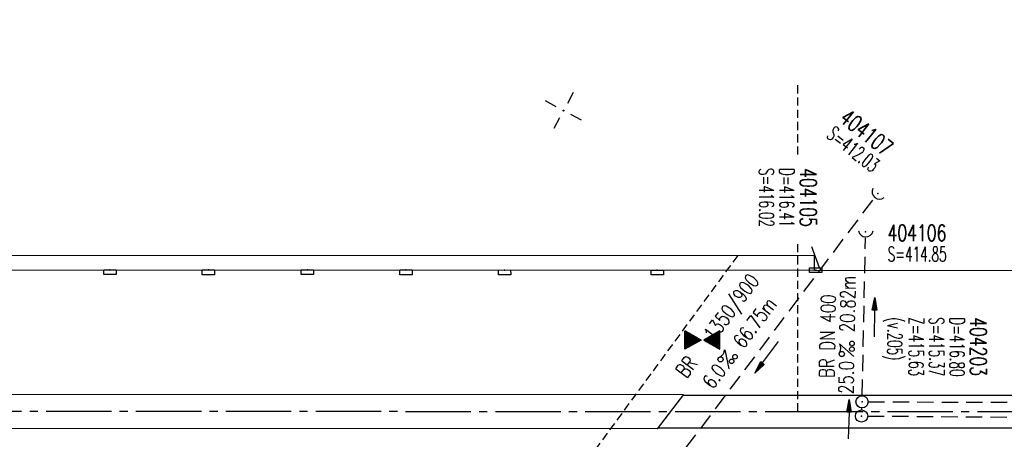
# Model space of a CAD drawing. Extents: x 0 to 1135, y 0 to 420.
# Tile 22 of 46: x 527 to 647, y 217 to 268. Entities that reach past the tile are written whole.
import ezdxf
from ezdxf.enums import TextEntityAlignment as Align

# ---------------------------------------------------------------- set-up
doc = ezdxf.new("R2010")
doc.units = 0
doc.header["$LTSCALE"] = 2
doc.header["$MEASUREMENT"] = 0
for name, pattern in [('ACHSE', [5.5, 4, -0.5, 0.5, -0.5]), ('AUSGEZOGEN', [0]), ('GESTRICH-X2', [1.5, 1, -0.5]), ('GESTRICHELT', [0.75, 0.5, -0.25])]:
    doc.linetypes.add(name, pattern=pattern)
doc.layers.get('0').update_dxf_attribs({"linetype": 'AUSGEZOGEN'})
for name, color, linetype in [('ACHSETOP', 250, 'ACHSE'), ('BAUWO', 250, 'CONTINUOUS'), ('BAUWU', 250, 'GESTRICHELT'), ('FBR', 8, 'CONTINUOUS'), ('GEF', 7, 'AUSGEZOGEN'), ('HEKTOM', 250, 'GESTRICHELT'), ('KANAL', 7, 'GESTRICH-X2'), ('NETZ', 250, 'CONTINUOUS'), ('PFEIL', 7, 'CONTINUOUS'), ('SCHACHTNR', 6, 'CONTINUOUS'), ('SCHSYMBOL', 7, 'CONTINUOUS'), ('TEXTO', 4, 'CONTINUOUS'), ('TEXTU', 4, 'CONTINUOUS')]:
    doc.layers.add(name, color=color, linetype=linetype)
doc.styles.add('ROMANS', font='romans.shx', dxfattribs={"width": 0.8})

# ---------------------------------------------------------------- blocks, each defined once
blk = doc.blocks.new('IKR')
at = {"color": 0}
for p, q in [((0, 1), (0, 2.5)), ((-2.5, 0), (-1, 0)), ((1, 0), (2.5, 0)), ((0, -2.5), (0, -1))]:
    blk.add_line(p, q, dxfattribs=at)
blk.add_circle((0, 0), 0.05, dxfattribs=at)
blk.add_point((0, 0), dxfattribs=at)
blk = doc.blocks.new('PROM')
blk.add_line((1.57, 1.82), (0.02, 0.02))
for centre, radius in [((0.32, 1.51), 0.317), ((0.94, 0.29), 0.283), ((1.64, 0.29), 0.283)]:
    blk.add_circle(centre, radius)
blk.add_arc((0.99, 2.68), 1.03, 239.1414, 303.3549)
blk = doc.blocks.new('PFEIL2')
at = {"color": 0}
for p, q in [((0.88, 0), (-2.4, -0.01)), ((0.88, -0.27), (0.88, 0.28)), ((0.88, 0.28), (2.43, 0.01)), ((0.91, 0.27), (0.88, 0.26)), ((0.97, 0.26), (0.88, 0.25)), ((1.02, 0.25), (0.88, 0.23)), ((1.07, 0.24), (0.88, 0.21)), ((1.13, 0.23), (0.88, 0.19)), ((1.18, 0.22), (0.88, 0.17)), ((1.24, 0.21), (0.88, 0.15)), ((1.29, 0.21), (0.88, 0.14)), ((1.34, 0.2), (0.88, 0.12)), ((1.4, 0.19), (0.88, 0.1)), ((1.45, 0.18), (0.88, 0.08)), ((1.51, 0.17), (0.88, 0.06)), ((1.56, 0.16), (0.88, 0.04)), ((1.61, 0.15), (0.88, 0.02)), ((1.67, 0.14), (0.88, 0.01)), ((1.72, 0.13), (0.88, -0.01)), ((1.78, 0.12), (0.88, -0.03)), ((1.83, 0.11), (0.88, -0.05)), ((1.88, 0.1), (0.88, -0.07)), ((1.94, 0.09), (0.88, -0.09)), ((2.05, 0.08), (0.88, -0.12)), ((1.99, 0.08), (0.88, -0.11)), ((2.1, 0.07), (0.88, -0.14)), ((2.15, 0.06), (0.88, -0.16)), ((2.21, 0.05), (0.88, -0.18)), ((2.26, 0.04), (0.88, -0.2)), ((2.32, 0.03), (0.88, -0.22)), ((2.37, 0.02), (0.88, -0.23)), ((2.42, 0.01), (0.88, -0.25)), ((2.43, 0.01), (0.88, -0.27))]:
    blk.add_line(p, q, dxfattribs=at)
blk = doc.blocks.new('30')
at = {"color": 0}
for p, q in [((-0.75, -0.29), (-0.75, 0.29)), ((-0.75, 0.29), (0.75, 0.29)), ((0.75, 0.29), (0.75, -0.29)), ((0.75, -0.29), (-0.75, -0.29))]:
    blk.add_line(p, q, dxfattribs=at)
blk.add_point((0, 0), dxfattribs=at)
blk = doc.blocks.new('30S')
at = {"color": 0}
for p, q in [((-0.75, -0.58), (-0.75, 0)), ((-0.75, 0), (0.75, 0)), ((0.75, 0), (0.75, -0.58)), ((0.75, -0.58), (-0.75, -0.58))]:
    blk.add_line(p, q, dxfattribs=at)
blk.add_point((0, 0), dxfattribs=at)
blk = doc.blocks.new('40')
at = {"color": 0}
blk.add_arc((0.02, 0.31), 0.91, 192.5363, 347.4637, dxfattribs=at)
blk.add_point((0, 0), dxfattribs=at)
blk = doc.blocks.new('GST')
at = {"color": 0}
blk.add_circle((0, 0), 0.75, dxfattribs=at)
blk.add_point((0, 0), dxfattribs=at)
blk = doc.blocks.new('10')
blk.add_blockref('GST', (0, 0))
blk = doc.blocks.new('*X15')
at = {"color": 0}
for p, q in [((379.636, 182.407), (379.645, 182.415)), ((379.64, 182.401), (379.654, 182.415)), ((379.643, 182.395), (379.663, 182.415)), ((379.646, 182.39), (379.672, 182.415)), ((379.649, 182.384), (379.68, 182.415)), ((379.653, 182.379), (379.689, 182.415)), ((379.656, 182.373), (379.698, 182.415)), ((379.659, 182.367), (379.707, 182.415)), ((379.662, 182.362), (379.716, 182.415)), ((379.665, 182.356), (379.725, 182.415)), ((379.669, 182.351), (379.733, 182.415)), ((379.672, 182.345), (379.742, 182.415)), ((379.675, 182.339), (379.751, 182.415)), ((379.678, 182.334), (379.76, 182.415)), ((379.682, 182.328), (379.769, 182.415)), ((379.685, 182.323), (379.778, 182.415)), ((379.688, 182.317), (379.786, 182.415)), ((379.691, 182.311), (379.795, 182.415)), ((379.695, 182.306), (379.804, 182.415)), ((379.698, 182.3), (379.813, 182.415)), ((379.701, 182.295), (379.822, 182.415)), ((379.704, 182.289), (379.831, 182.415)), ((379.708, 182.283), (379.839, 182.415)), ((379.711, 182.278), (379.848, 182.415)), ((379.714, 182.272), (379.857, 182.415)), ((379.717, 182.267), (379.866, 182.415)), ((379.72, 182.261), (379.875, 182.415)), ((379.724, 182.255), (379.884, 182.415)), ((379.727, 182.25), (379.892, 182.415)), ((379.73, 182.244), (379.901, 182.415)), ((379.733, 182.239), (379.91, 182.415)), ((379.737, 182.233), (379.919, 182.415)), ((379.74, 182.227), (379.928, 182.415)), ((379.743, 182.222), (379.937, 182.415)), ((379.746, 182.216), (379.946, 182.415)), ((379.75, 182.21), (379.954, 182.415)), ((379.753, 182.205), (379.963, 182.415)), ((379.756, 182.199), (379.972, 182.415)), ((379.759, 182.194), (379.981, 182.415)), ((379.763, 182.188), (379.99, 182.415)), ((379.766, 182.182), (379.999, 182.415)), ((379.769, 182.177), (380.007, 182.415)), ((379.772, 182.171), (380.016, 182.415)), ((379.775, 182.166), (380.025, 182.415)), ((379.779, 182.16), (380.034, 182.415)), ((379.782, 182.154), (380.043, 182.415)), ((379.785, 182.149), (380.052, 182.415)), ((379.788, 182.143), (380.06, 182.415)), ((379.792, 182.138), (380.069, 182.415)), ((379.795, 182.132), (380.078, 182.415)), ((379.798, 182.126), (380.087, 182.415)), ((379.801, 182.121), (380.096, 182.415)), ((379.805, 182.115), (380.105, 182.415)), ((379.808, 182.11), (380.113, 182.415)), ((379.811, 182.104), (380.122, 182.415)), ((379.814, 182.098), (380.131, 182.415)), ((379.818, 182.093), (380.14, 182.415)), ((379.821, 182.087), (380.149, 182.415)), ((379.824, 182.082), (380.158, 182.415)), ((379.827, 182.076), (380.166, 182.415)), ((379.83, 182.07), (380.175, 182.415)), ((379.834, 182.065), (380.184, 182.415)), ((379.837, 182.059), (380.193, 182.415)), ((379.84, 182.054), (380.202, 182.415)), ((379.843, 182.048), (380.211, 182.415)), ((379.847, 182.042), (380.22, 182.415)), ((379.85, 182.037), (380.228, 182.415)), ((379.853, 182.031), (380.237, 182.415)), ((379.856, 182.026), (380.246, 182.415)), ((379.86, 182.02), (380.255, 182.415)), ((379.863, 182.014), (380.264, 182.415)), ((379.866, 182.009), (380.273, 182.415)), ((379.869, 182.003), (380.281, 182.415)), ((379.873, 181.998), (380.29, 182.415)), ((379.876, 181.992), (380.299, 182.415)), ((379.879, 181.986), (380.308, 182.415)), ((379.882, 181.981), (380.317, 182.415)), ((379.885, 181.975), (380.326, 182.415)), ((379.889, 181.97), (380.334, 182.415)), ((379.892, 181.964), (380.343, 182.415)), ((379.895, 181.958), (380.352, 182.415)), ((379.898, 181.953), (380.361, 182.415)), ((379.902, 181.947), (380.37, 182.415)), ((379.905, 181.942), (380.379, 182.415)), ((379.908, 181.936), (380.387, 182.415)), ((379.911, 181.93), (380.396, 182.415)), ((379.915, 181.925), (380.405, 182.415)), ((379.918, 181.919), (380.414, 182.415)), ((379.921, 181.914), (380.423, 182.415)), ((379.924, 181.908), (380.432, 182.415)), ((379.928, 181.902), (380.44, 182.415)), ((379.931, 181.897), (380.449, 182.415)), ((379.934, 181.891), (380.458, 182.415)), ((379.937, 181.885), (380.467, 182.415)), ((379.94, 181.88), (380.476, 182.415)), ((379.944, 181.874), (380.485, 182.415)), ((379.947, 181.869), (380.494, 182.415)), ((379.95, 181.863), (380.502, 182.415)), ((379.953, 181.857), (380.511, 182.415)), ((379.957, 181.852), (380.52, 182.415)), ((379.96, 181.846), (380.529, 182.415)), ((379.963, 181.841), (380.538, 182.415)), ((379.966, 181.835), (380.547, 182.415)), ((379.97, 181.829), (380.555, 182.415)), ((379.973, 181.824), (380.564, 182.415)), ((379.976, 181.818), (380.573, 182.415)), ((379.979, 181.813), (380.582, 182.415)), ((379.983, 181.807), (380.591, 182.415)), ((379.986, 181.801), (380.6, 182.415)), ((379.989, 181.796), (380.608, 182.415)), ((379.992, 181.79), (380.617, 182.415)), ((379.995, 181.785), (380.626, 182.415)), ((379.999, 181.779), (380.635, 182.415)), ((380.002, 181.773), (380.644, 182.415)), ((380.005, 181.768), (380.653, 182.415)), ((380.008, 181.762), (380.661, 182.415)), ((380.012, 181.757), (380.67, 182.415)), ((380.015, 181.751), (380.679, 182.415)), ((380.018, 181.745), (380.688, 182.415)), ((380.021, 181.74), (380.697, 182.415)), ((380.025, 181.734), (380.706, 182.415)), ((380.028, 181.729), (380.714, 182.415)), ((380.031, 181.723), (380.723, 182.415)), ((380.034, 181.717), (380.732, 182.415)), ((380.038, 181.712), (380.741, 182.415)), ((380.041, 181.706), (380.75, 182.415)), ((380.044, 181.701), (380.759, 182.415)), ((380.047, 181.695), (380.768, 182.415)), ((380.05, 181.689), (380.776, 182.415)), ((380.054, 181.684), (380.785, 182.415)), ((380.057, 181.678), (380.794, 182.415)), ((380.06, 181.673), (380.803, 182.415)), ((380.063, 181.667), (380.812, 182.415)), ((380.067, 181.661), (380.821, 182.415)), ((380.07, 181.656), (380.829, 182.415)), ((380.073, 181.65), (380.838, 182.415)), ((380.076, 181.645), (380.847, 182.415)), ((380.08, 181.639), (380.856, 182.415)), ((380.083, 181.633), (380.865, 182.415)), ((380.086, 181.628), (380.874, 182.415)), ((380.089, 181.622), (380.882, 182.415)), ((380.093, 181.617), (380.891, 182.415)), ((380.096, 181.611), (380.9, 182.415)), ((380.099, 181.605), (380.909, 182.415)), ((380.102, 181.6), (380.918, 182.415)), ((380.105, 181.594), (380.927, 182.415)), ((380.109, 181.588), (380.935, 182.415)), ((380.112, 181.583), (380.944, 182.415)), ((380.115, 181.577), (380.953, 182.415)), ((380.118, 181.572), (380.962, 182.415)), ((380.122, 181.566), (380.971, 182.415)), ((380.125, 181.56), (380.98, 182.415)), ((380.128, 181.555), (380.988, 182.415)), ((380.131, 181.549), (380.997, 182.415)), ((380.135, 181.544), (381.006, 182.415)), ((380.138, 181.538), (381.015, 182.415)), ((380.141, 181.532), (381.024, 182.415)), ((380.144, 181.527), (381.033, 182.415)), ((380.148, 181.521), (381.042, 182.415)), ((380.151, 181.516), (381.05, 182.415)), ((380.154, 181.51), (381.059, 182.415)), ((380.157, 181.504), (381.068, 182.415)), ((380.16, 181.499), (381.077, 182.415)), ((380.164, 181.493), (381.086, 182.415)), ((380.167, 181.488), (381.095, 182.415)), ((380.17, 181.482), (381.103, 182.415)), ((380.173, 181.476), (381.112, 182.415)), ((380.177, 181.471), (381.121, 182.415)), ((380.18, 181.465), (381.13, 182.415)), ((380.183, 181.46), (381.139, 182.415)), ((380.186, 181.454), (381.148, 182.415)), ((380.19, 181.448), (381.156, 182.415)), ((380.193, 181.443), (381.165, 182.415)), ((380.196, 181.437), (381.174, 182.415)), ((380.199, 181.432), (381.183, 182.415)), ((380.203, 181.426), (381.192, 182.415)), ((380.206, 181.42), (381.201, 182.415)), ((380.209, 181.415), (381.209, 182.415)), ((380.212, 181.409), (381.218, 182.415)), ((380.215, 181.404), (381.227, 182.415)), ((380.219, 181.398), (381.236, 182.415)), ((380.222, 181.392), (381.245, 182.415)), ((380.225, 181.387), (381.254, 182.415)), ((380.228, 181.381), (381.262, 182.415)), ((380.232, 181.376), (381.271, 182.415)), ((380.235, 181.37), (381.28, 182.415)), ((380.238, 181.364), (381.289, 182.415)), ((380.241, 181.359), (381.298, 182.415)), ((380.245, 181.353), (381.307, 182.415)), ((380.248, 181.348), (381.316, 182.415)), ((380.251, 181.342), (381.324, 182.415)), ((380.254, 181.336), (381.333, 182.415)), ((380.258, 181.331), (381.342, 182.415)), ((380.261, 181.325), (381.351, 182.415)), ((380.27, 181.308), (381.344, 182.382)), ((380.274, 181.303), (381.332, 182.361)), ((380.277, 181.297), (381.32, 182.34)), ((380.28, 181.292), (381.308, 182.32)), ((380.283, 181.286), (381.296, 182.299)), ((380.287, 181.28), (381.284, 182.278)), ((380.29, 181.275), (381.272, 182.257)), ((380.293, 181.269), (381.26, 182.236)), ((380.296, 181.263), (381.248, 182.215)), ((380.3, 181.258), (381.236, 182.194)), ((380.303, 181.252), (381.224, 182.173)), ((380.306, 181.247), (381.212, 182.152)), ((380.309, 181.241), (381.2, 182.131)), ((380.313, 181.235), (381.187, 182.11)), ((380.316, 181.23), (381.175, 182.089)), ((380.319, 181.224), (381.163, 182.069)), ((380.322, 181.219), (381.151, 182.048)), ((380.325, 181.213), (381.139, 182.027)), ((380.329, 181.207), (381.127, 182.006)), ((380.332, 181.202), (381.115, 181.985)), ((380.335, 181.196), (381.103, 181.964)), ((380.338, 181.191), (381.091, 181.943)), ((380.342, 181.185), (381.079, 181.922)), ((380.345, 181.179), (381.067, 181.901)), ((380.348, 181.174), (381.055, 181.88)), ((380.351, 181.168), (381.043, 181.859)), ((380.355, 181.163), (381.031, 181.839)), ((380.358, 181.157), (381.018, 181.818)), ((380.361, 181.151), (381.006, 181.797)), ((380.364, 181.146), (380.994, 181.776)), ((380.368, 181.14), (380.982, 181.755)), ((380.371, 181.135), (380.97, 181.734)), ((380.374, 181.129), (380.958, 181.713)), ((380.377, 181.123), (380.946, 181.692)), ((380.38, 181.118), (380.934, 181.671)), ((380.384, 181.112), (380.922, 181.65)), ((380.387, 181.107), (380.91, 181.629)), ((380.39, 181.101), (380.898, 181.608)), ((380.393, 181.095), (380.886, 181.588)), ((380.397, 181.09), (380.874, 181.567)), ((380.4, 181.084), (380.861, 181.546)), ((380.403, 181.079), (380.849, 181.525)), ((380.406, 181.073), (380.837, 181.504)), ((380.41, 181.067), (380.825, 181.483)), ((380.413, 181.062), (380.813, 181.462)), ((380.416, 181.056), (380.801, 181.441)), ((380.419, 181.051), (380.789, 181.42)), ((380.423, 181.045), (380.777, 181.399)), ((380.426, 181.039), (380.765, 181.378)), ((380.429, 181.034), (380.753, 181.358)), ((380.432, 181.028), (380.741, 181.337)), ((380.435, 181.023), (380.729, 181.316)), ((380.439, 181.017), (380.717, 181.295)), ((380.442, 181.011), (380.705, 181.274)), ((380.445, 181.006), (380.692, 181.253)), ((380.448, 181), (380.68, 181.232)), ((380.452, 180.995), (380.668, 181.211)), ((380.455, 180.989), (380.656, 181.19)), ((380.458, 180.983), (380.644, 181.169)), ((380.461, 180.978), (380.632, 181.148)), ((380.465, 180.972), (380.62, 181.127)), ((380.468, 180.966), (380.608, 181.107)), ((380.471, 180.961), (380.596, 181.086)), ((380.474, 180.955), (380.584, 181.065)), ((379.629, 179.164), (380.73, 180.265)), ((379.641, 179.185), (380.727, 180.271)), ((379.642, 179.169), (380.733, 180.26)), ((379.651, 179.169), (380.737, 180.254)), ((379.653, 179.206), (380.724, 180.277)), ((379.66, 179.169), (380.74, 180.249)), ((379.665, 179.227), (380.72, 180.282)), ((379.669, 179.169), (380.743, 180.243)), ((379.677, 179.248), (380.717, 180.288)), ((379.678, 179.169), (380.746, 180.237)), ((379.686, 179.169), (380.75, 180.232)), ((379.689, 179.269), (380.714, 180.293)), ((379.695, 179.169), (380.753, 180.226)), ((379.701, 179.289), (380.711, 180.299)), ((379.704, 179.169), (380.756, 180.221)), ((379.713, 179.31), (380.708, 180.305)), ((379.713, 179.169), (380.759, 180.215)), ((379.722, 179.169), (380.763, 180.209)), ((379.725, 179.331), (380.704, 180.31)), ((379.731, 179.169), (380.766, 180.204)), ((379.737, 179.352), (380.701, 180.316)), ((379.739, 179.169), (380.769, 180.198)), ((379.748, 179.169), (380.772, 180.193)), ((379.749, 179.373), (380.698, 180.321)), ((379.757, 179.169), (380.775, 180.187)), ((379.762, 179.394), (380.695, 180.327)), ((379.766, 179.169), (380.779, 180.181)), ((379.774, 179.415), (380.691, 180.333)), ((379.775, 179.169), (380.782, 180.176)), ((379.784, 179.169), (380.785, 180.17)), ((379.786, 179.436), (380.688, 180.338)), ((379.792, 179.169), (380.788, 180.165)), ((379.798, 179.457), (380.685, 180.344)), ((379.801, 179.169), (380.792, 180.159)), ((379.81, 179.478), (380.682, 180.349)), ((379.81, 179.169), (380.795, 180.153)), ((379.819, 179.169), (380.798, 180.148)), ((379.822, 179.499), (380.678, 180.355)), ((379.828, 179.169), (380.801, 180.142)), ((379.834, 179.519), (380.675, 180.361)), ((379.837, 179.169), (380.805, 180.137)), ((379.846, 179.54), (380.672, 180.366)), ((379.858, 179.561), (380.669, 180.372)), ((379.87, 179.582), (380.665, 180.378)), ((379.882, 179.603), (380.662, 180.383)), ((379.894, 179.624), (380.659, 180.389)), ((379.906, 179.645), (380.656, 180.394)), ((379.919, 179.666), (380.653, 180.4)), ((379.931, 179.687), (380.649, 180.406)), ((379.943, 179.708), (380.646, 180.411)), ((379.955, 179.729), (380.643, 180.417)), ((379.967, 179.75), (380.64, 180.422)), ((379.979, 179.77), (380.636, 180.428)), ((379.991, 179.791), (380.633, 180.434)), ((380.003, 179.812), (380.63, 180.439)), ((380.015, 179.833), (380.627, 180.445)), ((380.027, 179.854), (380.623, 180.45)), ((380.039, 179.875), (380.62, 180.456)), ((380.051, 179.896), (380.617, 180.462)), ((380.063, 179.917), (380.614, 180.467)), ((380.075, 179.938), (380.61, 180.473)), ((380.088, 179.959), (380.607, 180.478)), ((380.1, 179.98), (380.604, 180.484)), ((380.112, 180), (380.601, 180.49)), ((380.124, 180.021), (380.598, 180.495)), ((380.136, 180.042), (380.594, 180.501)), ((380.148, 180.063), (380.591, 180.506)), ((380.16, 180.084), (380.588, 180.512)), ((380.172, 180.105), (380.585, 180.518)), ((380.184, 180.126), (380.581, 180.523)), ((380.196, 180.147), (380.578, 180.529)), ((380.208, 180.168), (380.575, 180.534)), ((380.22, 180.189), (380.572, 180.54)), ((380.232, 180.21), (380.568, 180.546)), ((380.245, 180.231), (380.565, 180.551)), ((380.257, 180.251), (380.562, 180.557)), ((380.269, 180.272), (380.559, 180.562)), ((380.281, 180.293), (380.555, 180.568)), ((380.293, 180.314), (380.552, 180.574)), ((380.305, 180.335), (380.549, 180.579)), ((380.317, 180.356), (380.546, 180.585)), ((380.329, 180.377), (380.543, 180.59)), ((380.341, 180.398), (380.539, 180.596)), ((380.353, 180.419), (380.536, 180.602)), ((380.365, 180.44), (380.533, 180.607)), ((380.377, 180.461), (380.53, 180.613)), ((380.389, 180.481), (380.526, 180.618)), ((380.401, 180.502), (380.523, 180.624)), ((380.414, 180.523), (380.52, 180.63)), ((380.426, 180.544), (380.517, 180.635)), ((380.438, 180.565), (380.513, 180.641)), ((380.45, 180.586), (380.51, 180.646)), ((380.462, 180.607), (380.507, 180.652)), ((380.474, 180.628), (380.504, 180.658)), ((380.478, 180.95), (380.572, 181.044)), ((380.481, 180.944), (380.56, 181.023)), ((380.484, 180.938), (380.548, 181.002)), ((380.486, 180.649), (380.5, 180.663)), ((380.487, 180.933), (380.535, 180.981)), ((380.49, 180.927), (380.523, 180.96)), ((380.494, 180.922), (380.511, 180.939)), ((379.845, 179.169), (380.808, 180.131)), ((379.854, 179.169), (380.811, 180.125)), ((379.863, 179.169), (380.814, 180.12)), ((379.872, 179.169), (380.818, 180.114)), ((379.881, 179.169), (380.821, 180.109)), ((379.89, 179.169), (380.824, 180.103)), ((379.899, 179.169), (380.827, 180.097)), ((379.907, 179.169), (380.83, 180.092)), ((379.916, 179.169), (380.834, 180.086)), ((379.925, 179.169), (380.837, 180.081)), ((379.934, 179.169), (380.84, 180.075)), ((379.943, 179.169), (380.843, 180.069)), ((379.952, 179.169), (380.847, 180.064)), ((379.96, 179.169), (380.85, 180.058)), ((379.969, 179.169), (380.853, 180.052)), ((379.978, 179.169), (380.856, 180.047)), ((379.987, 179.169), (380.86, 180.041)), ((379.996, 179.169), (380.863, 180.036)), ((380.005, 179.169), (380.866, 180.03)), ((380.013, 179.169), (380.869, 180.024)), ((380.022, 179.169), (380.873, 180.019)), ((380.031, 179.169), (380.876, 180.013)), ((380.04, 179.169), (380.879, 180.008)), ((380.049, 179.169), (380.882, 180.002)), ((380.058, 179.169), (380.885, 179.996)), ((380.066, 179.169), (380.889, 179.991)), ((380.075, 179.169), (380.892, 179.985)), ((380.084, 179.169), (380.895, 179.98)), ((380.093, 179.169), (380.898, 179.974)), ((380.102, 179.169), (380.902, 179.968)), ((380.111, 179.169), (380.905, 179.963)), ((380.119, 179.169), (380.908, 179.957)), ((380.128, 179.169), (380.911, 179.952)), ((380.137, 179.169), (380.915, 179.946)), ((380.146, 179.169), (380.918, 179.94)), ((380.155, 179.169), (380.921, 179.935)), ((380.164, 179.169), (380.924, 179.929)), ((380.173, 179.169), (380.928, 179.924)), ((380.181, 179.169), (380.931, 179.918)), ((380.19, 179.169), (380.934, 179.912)), ((380.199, 179.169), (380.937, 179.907)), ((380.208, 179.169), (380.94, 179.901)), ((380.217, 179.169), (380.944, 179.896)), ((380.226, 179.169), (380.947, 179.89)), ((380.234, 179.169), (380.95, 179.884)), ((380.243, 179.169), (380.953, 179.879)), ((380.252, 179.169), (380.957, 179.873)), ((380.261, 179.169), (380.96, 179.868)), ((380.27, 179.169), (380.963, 179.862)), ((380.279, 179.169), (380.966, 179.856)), ((380.287, 179.169), (380.97, 179.851)), ((380.296, 179.169), (380.973, 179.845)), ((380.305, 179.169), (380.976, 179.84)), ((380.314, 179.169), (380.979, 179.834)), ((380.323, 179.169), (380.983, 179.828)), ((380.332, 179.169), (380.986, 179.823)), ((380.34, 179.169), (380.989, 179.817)), ((380.349, 179.169), (380.992, 179.812)), ((380.358, 179.169), (380.995, 179.806)), ((380.367, 179.169), (380.999, 179.8)), ((380.376, 179.169), (381.002, 179.795)), ((380.385, 179.169), (381.005, 179.789)), ((380.394, 179.169), (381.008, 179.784)), ((380.402, 179.169), (381.012, 179.778)), ((380.411, 179.169), (381.015, 179.772)), ((380.42, 179.169), (381.018, 179.767)), ((380.429, 179.169), (381.021, 179.761)), ((380.438, 179.169), (381.025, 179.756)), ((380.447, 179.169), (381.028, 179.75)), ((380.455, 179.169), (381.031, 179.744)), ((380.464, 179.169), (381.034, 179.739)), ((380.473, 179.169), (381.038, 179.733)), ((380.482, 179.169), (381.041, 179.727)), ((380.491, 179.169), (381.044, 179.722)), ((380.5, 179.169), (381.047, 179.716)), ((380.508, 179.169), (381.05, 179.711)), ((380.517, 179.169), (381.054, 179.705)), ((380.526, 179.169), (381.057, 179.699)), ((380.535, 179.169), (381.06, 179.694)), ((380.544, 179.169), (381.063, 179.688)), ((380.553, 179.169), (381.067, 179.683)), ((380.561, 179.169), (381.07, 179.677)), ((380.57, 179.169), (381.073, 179.671)), ((380.579, 179.169), (381.076, 179.666)), ((380.588, 179.169), (381.08, 179.66)), ((380.597, 179.169), (381.083, 179.655)), ((380.606, 179.169), (381.086, 179.649)), ((380.614, 179.169), (381.089, 179.643)), ((380.623, 179.169), (381.093, 179.638)), ((380.632, 179.169), (381.096, 179.632)), ((380.641, 179.169), (381.099, 179.627)), ((380.65, 179.169), (381.102, 179.621)), ((380.659, 179.169), (381.105, 179.615)), ((380.668, 179.169), (381.109, 179.61)), ((380.676, 179.169), (381.112, 179.604)), ((380.685, 179.169), (381.115, 179.599)), ((380.694, 179.169), (381.118, 179.593)), ((380.703, 179.169), (381.122, 179.587)), ((380.712, 179.169), (381.125, 179.582)), ((380.721, 179.169), (381.128, 179.576)), ((380.729, 179.169), (381.131, 179.571)), ((380.738, 179.169), (381.135, 179.565)), ((380.747, 179.169), (381.138, 179.559)), ((380.756, 179.169), (381.141, 179.554)), ((380.765, 179.169), (381.144, 179.548)), ((380.774, 179.169), (381.148, 179.543)), ((380.782, 179.169), (381.151, 179.537)), ((380.791, 179.169), (381.154, 179.531)), ((380.8, 179.169), (381.157, 179.526)), ((380.809, 179.169), (381.16, 179.52)), ((380.818, 179.169), (381.164, 179.515)), ((380.827, 179.169), (381.167, 179.509)), ((380.835, 179.169), (381.17, 179.503)), ((380.844, 179.169), (381.173, 179.498)), ((380.853, 179.169), (381.177, 179.492)), ((380.862, 179.169), (381.18, 179.487)), ((380.871, 179.169), (381.183, 179.481)), ((380.88, 179.169), (381.186, 179.475)), ((380.888, 179.169), (381.19, 179.47)), ((380.897, 179.169), (381.193, 179.464)), ((380.906, 179.169), (381.196, 179.459)), ((380.915, 179.169), (381.199, 179.453)), ((380.924, 179.169), (381.203, 179.447)), ((380.933, 179.169), (381.206, 179.442)), ((380.942, 179.169), (381.209, 179.436)), ((380.95, 179.169), (381.212, 179.43)), ((380.959, 179.169), (381.215, 179.425)), ((380.968, 179.169), (381.219, 179.419)), ((380.977, 179.169), (381.222, 179.414)), ((380.986, 179.169), (381.225, 179.408)), ((380.995, 179.169), (381.228, 179.402)), ((381.003, 179.169), (381.232, 179.397)), ((381.012, 179.169), (381.235, 179.391)), ((381.021, 179.169), (381.238, 179.386)), ((381.03, 179.169), (381.241, 179.38)), ((381.039, 179.169), (381.245, 179.374)), ((381.048, 179.169), (381.248, 179.369)), ((381.056, 179.169), (381.251, 179.363)), ((381.065, 179.169), (381.254, 179.358)), ((381.074, 179.169), (381.258, 179.352)), ((381.083, 179.169), (381.261, 179.346)), ((381.092, 179.169), (381.264, 179.341)), ((381.101, 179.169), (381.267, 179.335)), ((381.109, 179.169), (381.27, 179.33)), ((381.118, 179.169), (381.274, 179.324)), ((381.127, 179.169), (381.277, 179.318)), ((381.136, 179.169), (381.28, 179.313)), ((381.145, 179.169), (381.283, 179.307)), ((381.154, 179.169), (381.287, 179.302)), ((381.162, 179.169), (381.29, 179.296)), ((381.171, 179.169), (381.293, 179.29)), ((381.18, 179.169), (381.296, 179.285)), ((381.189, 179.169), (381.3, 179.279)), ((381.198, 179.169), (381.303, 179.274)), ((381.207, 179.169), (381.306, 179.268)), ((381.216, 179.169), (381.309, 179.262)), ((381.224, 179.169), (381.313, 179.257)), ((381.233, 179.169), (381.316, 179.251)), ((381.242, 179.169), (381.319, 179.246)), ((381.251, 179.169), (381.322, 179.24)), ((381.26, 179.169), (381.325, 179.234)), ((381.269, 179.169), (381.329, 179.229)), ((381.277, 179.169), (381.332, 179.223)), ((381.286, 179.169), (381.335, 179.218)), ((381.295, 179.169), (381.338, 179.212)), ((381.304, 179.169), (381.342, 179.206)), ((381.313, 179.169), (381.345, 179.201)), ((381.322, 179.169), (381.348, 179.195)), ((381.33, 179.169), (381.351, 179.19)), ((381.339, 179.169), (381.355, 179.184)), ((381.348, 179.169), (381.358, 179.178))]:
    blk.add_line(p, q, dxfattribs=at)
blk = doc.blocks.new('TIEFP')
at = {"color": 0}
for points in [[(0, 0.15), (-1.13, 2.12), (1.14, 2.12)], [(0, -0.17), (-1.13, -2.14), (1.14, -2.14)]]:
    blk.add_lwpolyline(points, close=True, dxfattribs=at)
at = {"color": 0, "xscale": 1.311372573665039, "yscale": 1.311372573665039, "zscale": 1.311372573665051}
blk.add_blockref('*X15', (-498.97, -237.1), dxfattribs=at)

msp = doc.modelspace()

# ---------------------------------------------------------------- linework, layer by layer
at = {"layer": 'ACHSETOP'}
msp.add_lwpolyline([(25, 220.37), (47.01, 220.37), (97.01, 220.37), (147.01, 220.37), (172.01, 220.37), (197.01, 220.37), (222.01, 220.37), (247.01, 220.37), (250.48, 220.37), (272.01, 220.37), (297, 220.37), (322.01, 220.36), (347.01, 220.35), (350.47, 220.35), (372, 220.34), (397, 220.33), (422.01, 220.32), (447, 220.31), (497, 220.29), (622, 220.23), (797.01, 220.16), (922.01, 220.11), (950, 220.09)], dxfattribs=at)
at = {"layer": 'BAUWO'}
for p, q in [((490.01, 239.41), (624.04, 239.34)), ((624.04, 237.53), (624.04, 239.34)), ((490, 237.6), (624.04, 237.53)), ((481.47, 222.4), (608.01, 222.33)), ((608.01, 222.33), (604.81, 218.09)), ((604.81, 218.09), (478.39, 218.2))]:
    msp.add_line(p, q, dxfattribs=at)
at = {"layer": 'BAUWU'}
msp.add_line((614.66, 239.34), (586.58, 201.08), dxfattribs=at)
at = {"layer": 'FBR'}
for points in [[(159.51, 218.37, 0.000005), (172.01, 218.37, 0.000002), (185.99, 218.37, 0.000002), (197.01, 218.37, 0.000005), (209.51, 218.37, -0.000006), (222.01, 218.37, -0.000002), (236.98, 218.37, -0.000002), (247.01, 218.37)], [(250.48, 222.37, -0.000002), (263.66, 222.37, -0.000002), (272.01, 222.37, -0.000033)], [(159.51, 222.37, 0.000005), (172.01, 222.37, 0.000002), (185.99, 222.37, 0.000002), (197.01, 222.37, 0.000005), (209.51, 222.37, -0.000006), (222.01, 222.37, -0.000002), (236.98, 222.37, -0.000003), (247.01, 222.37)], [(277.69, 222.37, -0.00001), (297.01, 222.37, -0.000009), (311.07, 222.36, -0.000011), (322.01, 222.36, -0.00004), (334.51, 222.36, 0.000056), (347.01, 222.35, 0.000011), (348.74, 222.35, -0.000027), (350.47, 222.35, -0.00003), (355.78, 222.35, -0.00001), (372.01, 222.34, -0.000005), (384.51, 222.34, 0.000013), (397.01, 222.33, 0.000004), (409.51, 222.32, -0.000007), (422.01, 222.32, -0.000002), (434.51, 222.31, 0.000003), (447.01, 222.31), (481.4, 222.29, 0)], [(277.69, 218.37, -0.00001), (297, 218.37, -0.000009), (311.07, 218.36, -0.000011), (322.01, 218.36, -0.00004), (334.51, 218.36, 0.000056), (347.01, 218.35, 0.000011), (348.74, 218.35, -0.000027), (350.47, 218.35, -0.00003), (355.78, 218.35, -0.00001), (372, 218.34, -0.000005), (384.5, 218.34, 0.000013), (397, 218.33, 0.000004), (409.5, 218.32, -0.000007), (422, 218.32, -0.000002), (434.5, 218.31, 0.000003), (447, 218.31), (478.46, 218.3, 0)], [(250.48, 218.37, -0.000002), (263.66, 218.37, -0.000003), (272.01, 218.37, -0.000033)], [(607.94, 222.24, 0), (622.01, 222.23)], [(622.01, 222.23, 0.000001), (732.53, 222.19, 0.000002), (797.01, 222.16), (922.01, 222.11, 0), (950, 222.09, 0.000002)], [(604.92, 218.24, 0), (622, 218.23)], [(622, 218.23, 0.000001), (732.53, 218.19, 0.000002), (797, 218.16), (922, 218.11, 0), (950, 218.09, 0.000002)]]:
    msp.add_lwpolyline(points, format="xyb", dxfattribs=at)
msp.add_lwpolyline([(624.04, 237.53), (797.01, 237.41), (922.01, 237.36), (950, 237.34)], dxfattribs=at)
at = {"layer": 'HEKTOM'}
for p, q in [((622, 251.7), (622, 260.24)), ((622, 220.24), (622, 240.74))]:
    msp.add_line(p, q, dxfattribs=at)
at = {"layer": 'KANAL'}
for p, q in [((592.08, 194.2), (631.35, 246.33)), ((629.9, 222.17), (630.3, 241.5)), ((629.85, 220.43), (629.84, 220.68)), ((630.63, 221.42), (718.8, 221.14)), ((630.58, 219.68), (718.62, 219.03))]:
    msp.add_line(p, q, dxfattribs=at)
at = {"layer": 'SCHACHTNR'}
msp.add_line((624.67, 237.84), (623.74, 240.39), dxfattribs=at)

# ---------------------------------------------------------------- block references
at = {"layer": 'GEF', "rotation": 89.97002025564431}
msp.add_blockref('TIEFP', (610.32, 228.98), dxfattribs=at)
at = {"layer": 'NETZ', "rotation": 151.5965}
msp.add_blockref('IKR', (593.33, 257.09), dxfattribs=at)
at = {"layer": 'PFEIL'}
for p, rotation in [((631.38, 231.76), 88.78933548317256), ((618.22, 226.88), 232.9890354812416), ((628.25, 219.27), 88.16163548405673)]:
    msp.add_blockref('PFEIL2', p, dxfattribs=dict(at, rotation=rotation))
at = {"layer": 'SCHSYMBOL'}
for name, p, rotation in [('40', (631.81, 246.92), 320.3004061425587), ('40', (630.31, 242.23), 359.9754354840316), ('30S', (537.81, 237.59), 0.007478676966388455), ('30S', (549.87, 237.57), 0.02165358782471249), ('30S', (561.98, 237.58), 0.421032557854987), ('30S', (561.98, 237.58), 0.421032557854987), ('30S', (574.05, 237.57), 0.2101148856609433), ('30S', (586.11, 237.56), 0.6819174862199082), ('30S', (604.81, 237.54), 0.2488375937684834), ('30', (624.2, 237.54), 359.9754354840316), ('10', (629.87, 221.42), 359.9754354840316), ('10', (629.82, 219.68), 359.9754354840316)]:
    msp.add_blockref(name, p, dxfattribs=dict(at, rotation=rotation))
at = {"layer": 'TEXTU'}
for p, rotation in [((613.57, 225.45), 52.98903548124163), ((628.9, 226.93), 88.78933548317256)]:
    msp.add_blockref('PROM', p, dxfattribs=dict(at, rotation=rotation))

# ---------------------------------------------------------------- texts
at = {"layer": 'SCHACHTNR', "style": 'ROMANS'}
for s, height, rotation, width, p in [('404107', 2, 321.7728, 0.7, (626.97, 255.85)), ('S=412.03', 1.8, 321.7728, 0.6, (625.41, 253.88)), ('S=416.02', 1.8, 269.9754, 0.6, (617.29, 250.05)), ('D=416.41', 1.8, 269.9754, 0.6, (619.78, 250.06)), ('404105', 2, 269.9754, 0.7, (622.3, 250.05)), ('404106', 2, 359.9754, 0.7, (633, 241.11)), ('S=414.85', 1.8, 359.9754, 0.6, (633.01, 238.62)), ('(v.205)', 1.8, 269.9754, 0.6, (633, 231.75)), ('Z=415.63', 1.8, 269.9754, 0.6, (635.62, 231.78)), ('S=415.37', 1.8, 269.9754, 0.6, (638.11, 231.78)), ('D=416.80', 1.8, 269.9754, 0.6, (640.63, 231.77)), ('404203', 2, 269.9754, 0.7, (643.12, 231.78))]:
    msp.add_text(s, height=height, rotation=rotation, dxfattribs=dict(at, width=width)).set_placement(p)
at = {"layer": 'TEXTO', "style": 'ROMANS', "width": 0.75}
for s, rotation, p in [('BR   1350/900', 52.989, (612.89, 230.21)), ('BR DN 400', 88.7893, (626.55, 229.44))]:
    msp.add_text(s, height=1.8, rotation=rotation, dxfattribs=at).set_placement(p, align=Align.CENTER)
at = {"layer": 'TEXTU', "style": 'ROMANS', "width": 0.75}
for s, rotation, p in [('20.82m', 88.7893, (628.95, 229.92)), ('66.75m', 52.989, (615.37, 227.83)), ('6.0', 52.989, (611.62, 222.86)), ('25.0', 88.7893, (628.81, 222.36))]:
    msp.add_text(s, height=1.8, rotation=rotation, dxfattribs=at).set_placement(p)

doc.saveas('drawing.dxf')
